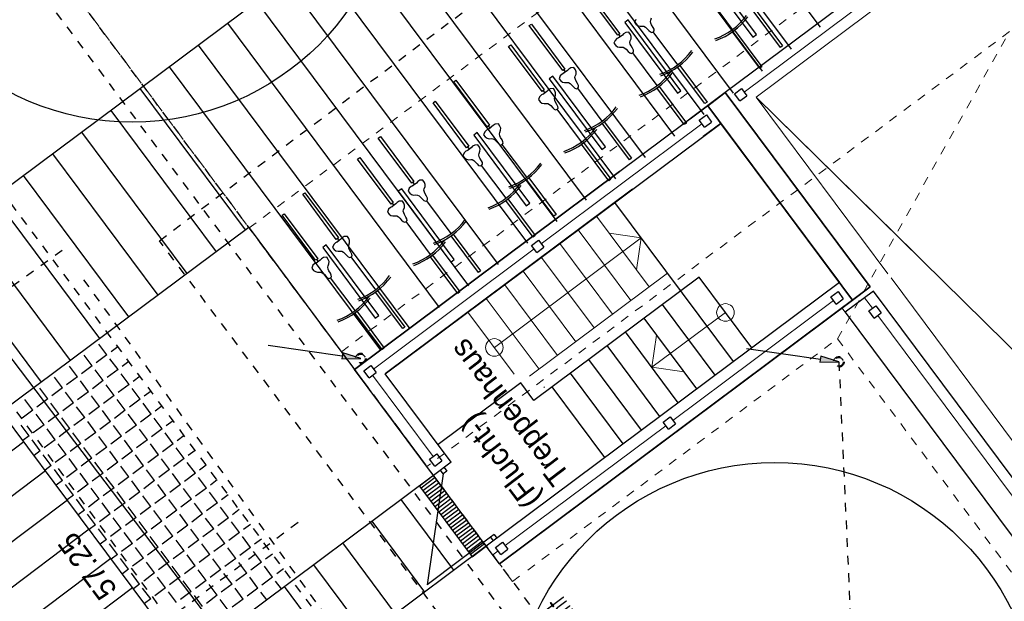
# Model space of a CAD drawing. Header units: metres. Extents: x 2 to 485, y 6 to 594.
# Tile 127 of 176: x 306 to 317, y 304 to 311. Entities that reach past the tile are written whole.
import ezdxf
from ezdxf.enums import TextEntityAlignment as Align

# ---------------------------------------------------------------- set-up
doc = ezdxf.new("R2010")
doc.units = ezdxf.units.M
doc.header["$LTSCALE"] = 0.0125
for name, pattern in [('237-14_Züricher Str._GL_3_RW_2014-11-28_bea$0$STRICHLINIE2', [9.525, 6.35, -3.175]), ('237-14_Züricher Str._GL_3_RW_2014-11-28_bea$0$STRICHPUNKT2', [12.7, 6.35, -3.175, 0, -3.175]), ('250', [0]), ('260241_A_bea$0$GESTRICHELT', [0.4, 0.2, -0.2]), ('260241_A_bea$0$PUNKTIERT', [0.2, 0, -0.2]), ('GESTRICHELT', [0.4, 0.2, -0.2]), ('GEWOFAG_Hof 2_141023_Grundriss_bea$0$AUSGEZOGEN', [0]), ('GEWOFAG_Hof 2_141023_Grundriss_bea$0$VERDECKT2_S2', [0.15, 0.1, -0.05])]:
    doc.linetypes.add(name, pattern=pattern)
for name, color, linetype in [('237-14_Züricher Str._GL_3_RW_2014-11-28_bea$0$__Steiger', 251, 'Continuous'), ('237-14_Züricher Str._GL_3_RW_2014-11-28_bea$0$_GRU_Allgemein_Text', 151, 'Continuous'), ('237-14_Züricher Str._GL_3_RW_2014-11-28_bea$0$_GRU_Drainage', 54, '237-14_Züricher Str._GL_3_RW_2014-11-28_bea$0$STRICHPUNKT2'), ('237-14_Züricher Str._GL_3_RW_2014-11-28_bea$0$_GRU_Regenwasser', 150, '237-14_Züricher Str._GL_3_RW_2014-11-28_bea$0$STRICHLINIE2'), ('260241_A_bea$0$B07_FLSTGR', 9, 'Continuous'), ('260241_A_bea$0$B10_GEBAEUDE', 1, 'Continuous'), ('260241_A_bea$0$B25_EINFASS_GEPKT', 7, '260241_A_bea$0$PUNKTIERT'), ('f_baum', 3, 'Continuous'), ('f_entwässerung', 170, 'Continuous'), ('f_fahrrad', 201, 'Continuous'), ('f_fahrradbügel', 152, 'Continuous'), ('f_feuerwehr', 10, 'Continuous'), ('f_schraff', 251, 'Continuous'), ('f_text_100', 7, 'Continuous'), ('f_weg', 2, 'Continuous')]:
    doc.layers.add(name, color=color, linetype=linetype)
doc.layers.add('GEWOFAG_Hof 2_141023_Grundriss_bea$0$STANDARD', color=7, linetype='GEWOFAG_Hof 2_141023_Grundriss_bea$0$AUSGEZOGEN', lineweight=13)
doc.styles.add('237-14_Züricher Str._GL_3_RW_2014-11-28_bea$0$STANDARD', font='isocp.shx')

# ---------------------------------------------------------------- blocks, each defined once
blk = doc.blocks.new('237-14_Züricher Str._GL_3_RW_2014-11-28_bea$0$2ENDPNO1')
for p, q in [((15, 15), (11.5, 12.5)), ((12.5, 11.5), (15, 15)), ((11.5, 12.5), (12.5, 11.5))]:
    blk.add_line(p, q)
at = {"color": 0}
blk.add_line((0, 0), (12, 12), dxfattribs=at)
blk.add_solid([(11.5, 12.5), (12.5, 11.5), (15, 15)], dxfattribs=at)
at = {"style": '237-14_Züricher Str._GL_3_RW_2014-11-28_bea$0$STANDARD', "width": 0.496216, "flags": 9}
blk.add_attdef('BEZEICHNUNG', text='', height=0.1, rotation=45, dxfattribs=at).set_placement((11.5, 11), (12.21, 11.71), align=Align.FIT)
blk = doc.blocks.new('237-14_Züricher Str._GL_3_RW_2014-11-28_bea$0$AW Steiger')
for radius in [0.6, 0.5]:
    blk.add_circle((0, 0), radius)

msp = doc.modelspace()

# ---------------------------------------------------------------- linework, layer by layer
at = {"layer": '237-14_Züricher Str._GL_3_RW_2014-11-28_bea$0$_GRU_Drainage'}
msp.add_line((303.177, 314.958), (311.47, 303.845), dxfattribs=at)
at = {"layer": '237-14_Züricher Str._GL_3_RW_2014-11-28_bea$0$_GRU_Regenwasser', "ltscale": 0.05}
for p, q in [((315.048, 306.992), (315.429, 298.544)), ((307.227, 303.917), (308.956, 305.207))]:
    msp.add_line(p, q, dxfattribs=at)
at = {"layer": '260241_A_bea$0$B07_FLSTGR', "color": 30, "linetype": 'Continuous'}
msp.add_line((322.482, 284.91), (252.442, 377), dxfattribs=at)
at = {"layer": '260241_A_bea$0$B10_GEBAEUDE', "color": 7, "linetype": '260241_A_bea$0$GESTRICHELT'}
for p, q in [((307.337, 308.366), (325.875, 322.311)), ((317.941, 294.226), (307.337, 308.366))]:
    msp.add_line(p, q, dxfattribs=at)
at = {"layer": '260241_A_bea$0$B25_EINFASS_GEPKT', "color": 7, "linetype": '260241_A_bea$0$PUNKTIERT', "ltscale": 0.5}
for p, q in [((307.672, 303.766), (301.976, 311.524)), ((305.017, 307.382), (306.275, 308.288)), ((309.228, 304.109), (306.461, 307.951))]:
    msp.add_line(p, q, dxfattribs=at)
at = {"layer": 'f_baum', "ltscale": 0.5}
for centre in [(307.027, 312.71), (314.32, 302.85)]:
    msp.add_circle(centre, 3, dxfattribs=at)
at = {"layer": 'f_entwässerung', "color": 170}
for p, q in [((310.447, 305.704), (310.287, 305.584)), ((311.045, 304.902), (310.447, 305.704)), ((310.287, 305.584), (310.885, 304.782)), ((310.885, 304.782), (311.045, 304.902))]:
    msp.add_line(p, q, dxfattribs=at)
at = {"layer": 'f_entwässerung', "color": 170, "linetype": 'Continuous'}
for p, q in [((310.466, 305.679), (310.306, 305.559)), ((310.488, 305.649), (310.328, 305.529)), ((310.511, 305.619), (310.351, 305.499)), ((310.533, 305.589), (310.373, 305.469)), ((310.556, 305.559), (310.395, 305.439)), ((310.578, 305.529), (310.418, 305.409)), ((310.6, 305.499), (310.44, 305.379)), ((310.623, 305.469), (310.463, 305.349)), ((310.645, 305.439), (310.485, 305.319)), ((310.668, 305.409), (310.508, 305.289)), ((310.69, 305.379), (310.53, 305.259)), ((310.712, 305.348), (310.552, 305.229)), ((310.735, 305.318), (310.575, 305.199)), ((310.757, 305.288), (310.597, 305.168)), ((310.78, 305.258), (310.62, 305.138)), ((310.802, 305.228), (310.642, 305.108)), ((310.825, 305.198), (310.665, 305.078)), ((310.847, 305.168), (310.687, 305.048)), ((310.869, 305.138), (310.709, 305.018)), ((310.892, 305.108), (310.732, 304.988)), ((310.914, 305.078), (310.754, 304.958)), ((310.937, 305.048), (310.777, 304.928)), ((310.959, 305.018), (310.799, 304.898)), ((310.982, 304.988), (310.822, 304.868)), ((311.004, 304.958), (310.844, 304.838)), ((311.026, 304.928), (310.866, 304.808))]:
    msp.add_line(p, q, dxfattribs=at)
at = {"layer": 'f_fahrrad'}
for p, q in [((313.842, 310.762), (313.565, 311.134)), ((312.743, 310.875), (312.73, 310.841)), ((312.91, 310.853), (312.914, 310.868)), ((312.914, 310.868), (312.923, 310.893)), ((312.73, 310.841), (312.749, 310.818)), ((312.749, 310.818), (312.769, 310.803)), ((312.769, 310.803), (312.793, 310.797)), ((312.793, 310.797), (312.82, 310.799)), ((312.82, 310.799), (312.835, 310.797)), ((312.835, 310.797), (312.855, 310.787)), ((312.855, 310.787), (312.87, 310.773)), ((312.87, 310.773), (312.891, 310.75)), ((312.891, 310.75), (312.909, 310.733)), ((312.915, 310.831), (312.91, 310.853)), ((312.923, 310.813), (312.915, 310.831)), ((312.939, 310.785), (312.923, 310.813)), ((312.95, 310.764), (312.939, 310.785)), ((312.942, 310.732), (312.952, 310.746)), ((312.952, 310.746), (312.95, 310.764)), ((312.508, 310.637), (312.496, 310.604)), ((312.53, 310.657), (312.508, 310.637)), ((312.548, 310.665), (312.53, 310.657)), ((312.591, 310.697), (312.544, 310.662)), ((312.57, 310.681), (312.548, 310.665)), ((312.57, 310.681), (312.552, 310.705)), ((312.591, 310.697), (312.57, 310.681)), ((312.57, 310.681), (312.57, 310.681)), ((312.57, 310.681), (312.57, 310.681)), ((312.57, 310.681), (312.57, 310.681)), ((312.57, 310.681), (312.57, 310.681)), ((312.605, 310.712), (312.591, 310.697)), ((312.629, 310.727), (312.605, 310.712)), ((312.665, 310.729), (312.629, 310.727)), ((312.682, 310.704), (312.665, 310.729)), ((312.679, 310.631), (312.689, 310.656)), ((312.69, 310.68), (312.682, 310.704)), ((312.689, 310.656), (312.69, 310.68)), ((312.909, 310.733), (312.925, 310.726)), ((312.925, 310.726), (312.942, 310.732)), ((313.219, 310.361), (312.942, 310.733)), ((312.496, 310.604), (312.515, 310.58)), ((312.515, 310.58), (312.535, 310.566)), ((312.535, 310.566), (312.559, 310.559)), ((312.559, 310.559), (312.585, 310.561)), ((312.585, 310.561), (312.601, 310.56)), ((312.601, 310.56), (312.62, 310.55)), ((312.62, 310.55), (312.635, 310.536)), ((312.635, 310.536), (312.657, 310.512)), ((312.676, 310.615), (312.679, 310.631)), ((312.68, 310.594), (312.676, 310.615)), ((312.689, 310.576), (312.68, 310.594)), ((312.705, 310.548), (312.689, 310.576)), ((312.716, 310.527), (312.705, 310.548)), ((312.718, 310.509), (312.716, 310.527)), ((312.657, 310.512), (312.674, 310.496)), ((312.674, 310.496), (312.691, 310.489)), ((312.691, 310.489), (312.707, 310.495)), ((312.707, 310.495), (312.718, 310.509)), ((312.985, 310.124), (312.708, 310.496)), ((311.969, 310.296), (311.921, 310.261)), ((311.947, 310.28), (311.929, 310.304)), ((311.969, 310.296), (311.947, 310.28)), ((311.982, 310.311), (311.969, 310.296)), ((312.007, 310.326), (311.982, 310.311)), ((312.042, 310.328), (312.007, 310.326)), ((312.059, 310.303), (312.042, 310.328)), ((312.068, 310.279), (312.059, 310.303)), ((311.886, 310.237), (311.873, 310.203)), ((311.873, 310.203), (311.893, 310.179)), ((311.907, 310.256), (311.886, 310.237)), ((311.926, 310.264), (311.907, 310.256)), ((311.947, 310.28), (311.926, 310.264)), ((311.947, 310.28), (311.947, 310.28)), ((311.947, 310.28), (311.947, 310.28)), ((311.947, 310.28), (311.947, 310.28)), ((311.947, 310.28), (311.947, 310.28)), ((312.053, 310.215), (312.057, 310.23)), ((312.058, 310.193), (312.053, 310.215)), ((312.057, 310.23), (312.067, 310.255)), ((312.066, 310.175), (312.058, 310.193)), ((312.067, 310.255), (312.068, 310.279)), ((311.748, 310.074), (311.734, 310.059)), ((311.772, 310.089), (311.748, 310.074)), ((311.808, 310.091), (311.772, 310.089)), ((311.825, 310.066), (311.808, 310.091)), ((311.893, 310.179), (311.913, 310.165)), ((311.913, 310.165), (311.936, 310.159)), ((311.936, 310.159), (311.963, 310.161)), ((311.963, 310.161), (311.979, 310.159)), ((311.979, 310.159), (311.998, 310.149)), ((311.998, 310.149), (312.013, 310.135)), ((312.013, 310.135), (312.035, 310.112)), ((312.035, 310.112), (312.052, 310.095)), ((312.052, 310.095), (312.069, 310.088)), ((312.083, 310.147), (312.066, 310.175)), ((312.069, 310.088), (312.085, 310.094)), ((312.094, 310.126), (312.083, 310.147)), ((312.085, 310.094), (312.095, 310.108)), ((312.363, 309.723), (312.086, 310.095)), ((312.095, 310.108), (312.094, 310.126)), ((311.652, 309.999), (311.639, 309.966)), ((311.639, 309.966), (311.658, 309.942)), ((311.673, 310.019), (311.652, 309.999)), ((311.692, 310.027), (311.673, 310.019)), ((311.734, 310.059), (311.687, 310.024)), ((311.713, 310.043), (311.692, 310.027)), ((311.713, 310.043), (311.695, 310.067)), ((311.734, 310.059), (311.713, 310.043)), ((311.713, 310.043), (311.713, 310.043)), ((311.713, 310.043), (311.713, 310.043)), ((311.713, 310.043), (311.713, 310.043)), ((311.713, 310.043), (311.713, 310.043)), ((311.819, 309.977), (311.823, 309.993)), ((311.824, 309.956), (311.819, 309.977)), ((311.823, 309.993), (311.832, 310.018)), ((311.833, 310.042), (311.825, 310.066)), ((311.832, 310.018), (311.833, 310.042)), ((311.658, 309.942), (311.678, 309.927)), ((311.678, 309.927), (311.702, 309.921)), ((311.702, 309.921), (311.729, 309.923)), ((311.729, 309.923), (311.744, 309.922)), ((311.744, 309.922), (311.764, 309.912)), ((311.764, 309.912), (311.779, 309.898)), ((311.779, 309.898), (311.8, 309.874)), ((311.8, 309.874), (311.818, 309.858)), ((311.818, 309.858), (311.834, 309.851)), ((311.832, 309.937), (311.824, 309.956)), ((311.848, 309.91), (311.832, 309.937)), ((311.834, 309.851), (311.851, 309.857)), ((311.859, 309.889), (311.848, 309.91)), ((311.851, 309.857), (311.861, 309.87)), ((312.128, 309.486), (311.851, 309.858)), ((311.861, 309.87), (311.859, 309.889)), ((311.069, 309.627), (311.05, 309.618)), ((311.111, 309.659), (311.064, 309.623)), ((311.09, 309.643), (311.069, 309.627)), ((311.09, 309.643), (311.072, 309.667)), ((311.111, 309.659), (311.09, 309.643)), ((311.09, 309.643), (311.09, 309.643)), ((311.09, 309.643), (311.09, 309.643)), ((311.09, 309.643), (311.09, 309.643)), ((311.09, 309.643), (311.09, 309.643)), ((311.125, 309.674), (311.111, 309.659)), ((311.149, 309.689), (311.125, 309.674)), ((311.185, 309.691), (311.149, 309.689)), ((311.202, 309.665), (311.185, 309.691)), ((311.21, 309.642), (311.202, 309.665)), ((311.209, 309.618), (311.21, 309.642)), ((311.029, 309.599), (311.016, 309.566)), ((311.016, 309.566), (311.035, 309.542)), ((311.05, 309.618), (311.029, 309.599)), ((311.035, 309.542), (311.055, 309.527)), ((311.055, 309.527), (311.079, 309.521)), ((311.079, 309.521), (311.106, 309.523)), ((311.106, 309.523), (311.121, 309.522)), ((311.121, 309.522), (311.141, 309.512)), ((311.196, 309.577), (311.2, 309.593)), ((311.201, 309.556), (311.196, 309.577)), ((311.2, 309.593), (311.209, 309.618)), ((311.209, 309.537), (311.201, 309.556)), ((311.225, 309.51), (311.209, 309.537)), ((310.877, 309.421), (310.83, 309.386)), ((310.856, 309.405), (310.834, 309.39)), ((310.856, 309.405), (310.838, 309.43)), ((310.877, 309.421), (310.856, 309.405)), ((310.856, 309.405), (310.856, 309.405)), ((310.856, 309.405), (310.856, 309.405)), ((310.856, 309.405), (310.856, 309.405)), ((310.856, 309.405), (310.856, 309.405)), ((310.891, 309.436), (310.877, 309.421)), ((310.915, 309.451), (310.891, 309.436)), ((310.951, 309.454), (310.915, 309.451)), ((310.968, 309.428), (310.951, 309.454)), ((310.976, 309.405), (310.968, 309.428)), ((310.975, 309.38), (310.976, 309.405)), ((311.141, 309.512), (311.156, 309.498)), ((311.156, 309.498), (311.177, 309.474)), ((311.177, 309.474), (311.195, 309.458)), ((311.195, 309.458), (311.211, 309.451)), ((311.211, 309.451), (311.228, 309.457)), ((311.236, 309.488), (311.225, 309.51)), ((311.228, 309.457), (311.238, 309.47)), ((311.505, 309.086), (311.228, 309.457)), ((311.238, 309.47), (311.236, 309.488)), ((310.794, 309.362), (310.782, 309.329)), ((310.782, 309.329), (310.801, 309.305)), ((310.816, 309.381), (310.794, 309.362)), ((310.801, 309.305), (310.821, 309.29)), ((310.834, 309.39), (310.816, 309.381)), ((310.962, 309.34), (310.965, 309.355)), ((310.966, 309.318), (310.962, 309.34)), ((310.965, 309.355), (310.975, 309.38)), ((310.975, 309.3), (310.966, 309.318)), ((310.991, 309.273), (310.975, 309.3)), ((310.821, 309.29), (310.845, 309.284)), ((310.845, 309.284), (310.871, 309.286)), ((310.871, 309.286), (310.887, 309.285)), ((310.887, 309.285), (310.906, 309.274)), ((310.906, 309.274), (310.921, 309.261)), ((310.921, 309.261), (310.943, 309.237)), ((310.943, 309.237), (310.96, 309.22)), ((310.96, 309.22), (310.977, 309.213)), ((310.977, 309.213), (310.993, 309.219)), ((311.002, 309.251), (310.991, 309.273)), ((310.993, 309.219), (311.004, 309.233)), ((311.271, 308.849), (310.994, 309.22)), ((311.004, 309.233), (311.002, 309.251)), ((310.172, 308.961), (310.159, 308.928)), ((310.193, 308.98), (310.172, 308.961)), ((310.212, 308.989), (310.193, 308.98)), ((310.255, 309.02), (310.207, 308.985)), ((310.233, 309.005), (310.212, 308.989)), ((310.233, 309.005), (310.215, 309.029)), ((310.255, 309.02), (310.233, 309.005)), ((310.233, 309.005), (310.233, 309.005)), ((310.233, 309.005), (310.233, 309.005)), ((310.233, 309.005), (310.233, 309.005)), ((310.233, 309.005), (310.233, 309.005)), ((310.268, 309.036), (310.255, 309.02)), ((310.293, 309.051), (310.268, 309.036)), ((310.328, 309.053), (310.293, 309.051)), ((310.345, 309.027), (310.328, 309.053)), ((310.343, 308.955), (310.353, 308.98)), ((310.354, 309.004), (310.345, 309.027)), ((310.353, 308.98), (310.354, 309.004)), ((310.159, 308.928), (310.179, 308.904)), ((310.179, 308.904), (310.199, 308.889)), ((310.199, 308.889), (310.222, 308.883)), ((310.222, 308.883), (310.249, 308.885)), ((310.249, 308.885), (310.265, 308.884)), ((310.265, 308.884), (310.284, 308.873)), ((310.284, 308.873), (310.299, 308.86)), ((310.299, 308.86), (310.321, 308.836)), ((310.339, 308.939), (310.343, 308.955)), ((310.344, 308.918), (310.339, 308.939)), ((310.352, 308.899), (310.344, 308.918)), ((310.369, 308.872), (310.352, 308.899)), ((310.38, 308.85), (310.369, 308.872)), ((310.381, 308.832), (310.38, 308.85)), ((309.959, 308.743), (309.938, 308.724)), ((309.978, 308.751), (309.959, 308.743)), ((310.02, 308.783), (309.973, 308.748)), ((309.999, 308.767), (309.978, 308.751)), ((309.999, 308.767), (309.981, 308.792)), ((310.02, 308.783), (309.999, 308.767)), ((309.999, 308.767), (309.999, 308.767)), ((309.999, 308.767), (309.999, 308.767)), ((309.999, 308.767), (309.999, 308.767)), ((309.999, 308.767), (309.999, 308.767)), ((310.034, 308.798), (310.02, 308.783)), ((310.058, 308.813), (310.034, 308.798)), ((310.094, 308.815), (310.058, 308.813)), ((310.111, 308.79), (310.094, 308.815)), ((310.109, 308.717), (310.118, 308.742)), ((310.119, 308.767), (310.111, 308.79)), ((310.118, 308.742), (310.119, 308.767)), ((310.321, 308.836), (310.338, 308.82)), ((310.338, 308.82), (310.355, 308.813)), ((310.355, 308.813), (310.371, 308.819)), ((310.371, 308.819), (310.381, 308.832)), ((310.649, 308.448), (310.372, 308.819)), ((309.938, 308.724), (309.925, 308.691)), ((309.925, 308.691), (309.944, 308.667)), ((309.944, 308.667), (309.964, 308.652)), ((309.964, 308.652), (309.988, 308.646)), ((309.988, 308.646), (310.015, 308.648)), ((310.015, 308.648), (310.03, 308.647)), ((310.03, 308.647), (310.05, 308.636)), ((310.05, 308.636), (310.065, 308.622)), ((310.065, 308.622), (310.086, 308.599)), ((310.105, 308.702), (310.109, 308.717)), ((310.11, 308.68), (310.105, 308.702)), ((310.118, 308.662), (310.11, 308.68)), ((310.134, 308.634), (310.118, 308.662)), ((310.145, 308.613), (310.134, 308.634)), ((310.086, 308.599), (310.104, 308.582)), ((310.104, 308.582), (310.12, 308.575)), ((310.12, 308.575), (310.137, 308.581)), ((310.137, 308.581), (310.147, 308.595)), ((310.414, 308.211), (310.137, 308.582)), ((310.147, 308.595), (310.145, 308.613)), ((309.411, 308.398), (309.397, 308.383)), ((309.435, 308.413), (309.411, 308.398)), ((309.471, 308.415), (309.435, 308.413)), ((309.488, 308.39), (309.471, 308.415)), ((309.315, 308.324), (309.302, 308.29)), ((309.302, 308.29), (309.322, 308.267)), ((309.336, 308.343), (309.315, 308.324)), ((309.355, 308.351), (309.336, 308.343)), ((309.397, 308.383), (309.35, 308.348)), ((309.376, 308.367), (309.355, 308.351)), ((309.376, 308.367), (309.358, 308.391)), ((309.397, 308.383), (309.376, 308.367)), ((309.376, 308.367), (309.376, 308.367)), ((309.376, 308.367), (309.376, 308.367)), ((309.376, 308.367), (309.376, 308.367)), ((309.376, 308.367), (309.376, 308.367)), ((309.482, 308.302), (309.486, 308.317)), ((309.487, 308.28), (309.482, 308.302)), ((309.486, 308.317), (309.495, 308.342)), ((309.496, 308.367), (309.488, 308.39)), ((309.495, 308.342), (309.496, 308.367)), ((309.201, 308.176), (309.177, 308.161)), ((309.237, 308.178), (309.201, 308.176)), ((309.254, 308.153), (309.237, 308.178)), ((309.322, 308.267), (309.341, 308.252)), ((309.341, 308.252), (309.365, 308.246)), ((309.365, 308.246), (309.392, 308.248)), ((309.392, 308.248), (309.407, 308.247)), ((309.407, 308.247), (309.427, 308.236)), ((309.427, 308.236), (309.442, 308.222)), ((309.442, 308.222), (309.463, 308.199)), ((309.463, 308.199), (309.481, 308.182)), ((309.481, 308.182), (309.497, 308.175)), ((309.495, 308.262), (309.487, 308.28)), ((309.511, 308.234), (309.495, 308.262)), ((309.497, 308.175), (309.514, 308.181)), ((309.522, 308.213), (309.511, 308.234)), ((309.514, 308.181), (309.524, 308.195)), ((309.792, 307.81), (309.514, 308.182)), ((309.524, 308.195), (309.522, 308.213)), ((309.08, 308.087), (309.068, 308.053)), ((309.102, 308.106), (309.08, 308.087)), ((309.12, 308.114), (309.102, 308.106)), ((309.163, 308.146), (309.116, 308.111)), ((309.142, 308.13), (309.12, 308.114)), ((309.142, 308.13), (309.124, 308.154)), ((309.163, 308.146), (309.142, 308.13)), ((309.142, 308.13), (309.142, 308.13)), ((309.142, 308.13), (309.142, 308.13)), ((309.142, 308.13), (309.142, 308.13)), ((309.142, 308.13), (309.142, 308.13)), ((309.177, 308.161), (309.163, 308.146)), ((309.248, 308.065), (309.251, 308.08)), ((309.252, 308.043), (309.248, 308.065)), ((309.251, 308.08), (309.261, 308.105)), ((309.262, 308.129), (309.254, 308.153)), ((309.261, 308.105), (309.262, 308.129)), ((309.068, 308.053), (309.087, 308.029)), ((309.087, 308.029), (309.107, 308.015)), ((309.107, 308.015), (309.131, 308.009)), ((309.131, 308.009), (309.157, 308.01)), ((309.157, 308.01), (309.173, 308.009)), ((309.173, 308.009), (309.192, 307.999)), ((309.192, 307.999), (309.207, 307.985)), ((309.207, 307.985), (309.229, 307.961)), ((309.229, 307.961), (309.246, 307.945)), ((309.261, 308.025), (309.252, 308.043)), ((309.277, 307.997), (309.261, 308.025)), ((309.288, 307.976), (309.277, 307.997)), ((309.279, 307.944), (309.29, 307.958)), ((309.29, 307.958), (309.288, 307.976)), ((309.246, 307.945), (309.263, 307.938)), ((309.263, 307.938), (309.279, 307.944)), ((309.557, 307.573), (309.28, 307.945))]:
    msp.add_line(p, q, dxfattribs=at)
for points in [[(312.181, 311.223), (312.562, 310.713), (312.538, 310.695), (312.157, 311.205)], [(314.098, 310.991), (314.408, 310.576), (314.384, 310.558), (314.074, 310.973)], [(311.559, 310.823), (311.939, 310.312), (311.915, 310.294), (311.534, 310.805)], [(313.864, 310.754), (314.174, 310.338), (314.15, 310.321), (313.84, 310.736)], [(311.324, 310.585), (311.705, 310.075), (311.681, 310.057), (311.3, 310.567)], [(313.242, 310.353), (313.552, 309.938), (313.527, 309.92), (313.218, 310.335)], [(310.701, 310.185), (311.082, 309.675), (311.058, 309.657), (310.677, 310.167)], [(313.007, 310.116), (313.317, 309.7), (313.293, 309.682), (312.983, 310.098)], [(310.467, 309.948), (310.848, 309.437), (310.824, 309.419), (310.443, 309.93)], [(312.385, 309.715), (312.695, 309.3), (312.671, 309.282), (312.361, 309.697)], [(309.845, 309.547), (310.225, 309.037), (310.201, 309.019), (309.821, 309.529)], [(312.151, 309.478), (312.46, 309.062), (312.436, 309.044), (312.127, 309.46)], [(309.61, 309.31), (309.991, 308.799), (309.967, 308.781), (309.586, 309.292)], [(311.528, 309.078), (311.838, 308.662), (311.813, 308.644), (311.504, 309.06)], [(308.987, 308.91), (309.368, 308.399), (309.344, 308.381), (308.963, 308.892)], [(311.293, 308.84), (311.603, 308.425), (311.579, 308.407), (311.269, 308.822)], [(308.753, 308.672), (309.134, 308.162), (309.11, 308.144), (308.729, 308.654)], [(310.671, 308.439), (310.981, 308.024), (310.957, 308.006), (310.647, 308.422)], [(310.437, 308.202), (310.746, 307.787), (310.722, 307.769), (310.413, 308.184)], [(309.814, 307.802), (310.124, 307.387), (310.099, 307.369), (309.79, 307.784)], [(309.579, 307.565), (309.889, 307.149), (309.865, 307.132), (309.555, 307.547)]]:
    msp.add_lwpolyline(points, close=True, dxfattribs=at)
for centre, radius, start, end in [((313.386, 311.373), 0.763, 289.3978, 323.7088), ((313.386, 311.373), 0.783, 289.8541, 323.2623), ((312.763, 310.973), 0.763, 289.3978, 323.7088), ((312.763, 310.973), 0.783, 289.8541, 323.2623), ((312.529, 310.735), 0.763, 289.3978, 323.7088), ((312.529, 310.735), 0.783, 289.8541, 323.2623), ((311.907, 310.335), 0.763, 289.3978, 323.7088), ((311.907, 310.335), 0.783, 289.8541, 323.2623), ((311.672, 310.097), 0.763, 289.3978, 323.7088), ((311.672, 310.097), 0.783, 289.8541, 323.2623), ((311.049, 309.697), 0.763, 289.3978, 323.7088), ((311.049, 309.697), 0.783, 289.8541, 323.2623), ((310.815, 309.46), 0.763, 289.3978, 323.7088), ((310.815, 309.46), 0.783, 289.8541, 323.2623), ((310.193, 309.059), 0.763, 289.3978, 323.7088), ((310.193, 309.059), 0.783, 289.8541, 323.2623), ((309.958, 308.822), 0.763, 289.3978, 323.7088), ((309.958, 308.822), 0.783, 289.8541, 323.2623), ((309.335, 308.422), 0.763, 289.3978, 323.7088), ((309.335, 308.422), 0.783, 289.8541, 323.2623), ((309.101, 308.184), 0.763, 289.3978, 323.7088), ((309.101, 308.184), 0.783, 289.8541, 323.2623)]:
    msp.add_arc(centre, radius, start, end, dxfattribs=at)
at = {"layer": 'f_fahrradbügel', "linetype": '250'}
for p, q in [((313.475, 311.477), (314.072, 310.675)), ((314.112, 310.705), (313.515, 311.507)), ((312.658, 310.869), (312.618, 310.839)), ((313.255, 310.067), (312.658, 310.869)), ((312.618, 310.839), (313.215, 310.037)), ((314.072, 310.675), (314.112, 310.705)), ((311.801, 310.231), (311.761, 310.201)), ((311.761, 310.201), (312.358, 309.399)), ((312.398, 309.429), (311.801, 310.231)), ((313.215, 310.037), (313.255, 310.067)), ((310.944, 309.594), (310.904, 309.564)), ((310.904, 309.564), (311.501, 308.761)), ((311.541, 308.791), (310.944, 309.594)), ((312.358, 309.399), (312.398, 309.429)), ((310.087, 308.955), (310.047, 308.926)), ((310.684, 308.153), (310.087, 308.955)), ((310.047, 308.926), (310.644, 308.123)), ((311.501, 308.761), (311.541, 308.791)), ((309.23, 308.318), (309.19, 308.288)), ((309.19, 308.288), (309.787, 307.486)), ((309.827, 307.516), (309.23, 308.318)), ((310.644, 308.123), (310.684, 308.153)), ((309.787, 307.486), (309.827, 307.516))]:
    msp.add_line(p, q, dxfattribs=at)
at = {"layer": 'f_feuerwehr', "linetype": 'GESTRICHELT'}
for p, q in [((310.307, 305.897), (276.429, 351.301)), ((309.421, 303.739), (274.109, 351.067)), ((318.479, 294.944), (311.024, 304.935))]:
    msp.add_line(p, q, dxfattribs=at)
at = {"layer": 'f_schraff', "linetype": 'Continuous'}
for p, q in [((314.839, 310.789), (312.415, 314.037)), ((314.51, 310.539), (312.084, 313.79)), ((314.182, 310.289), (311.753, 313.544)), ((313.853, 310.04), (311.422, 313.297)), ((313.519, 309.796), (311.091, 313.051)), ((313.186, 309.553), (310.76, 312.804)), ((312.852, 309.31), (310.429, 312.557)), ((312.518, 309.068), (310.098, 312.311)), ((312.185, 308.825), (309.768, 312.064)), ((311.851, 308.582), (309.437, 311.817)), ((311.517, 308.339), (309.106, 311.571)), ((311.184, 308.096), (308.775, 311.324)), ((310.85, 307.853), (308.444, 311.078)), ((310.516, 307.61), (308.113, 310.831)), ((310.183, 307.367), (307.782, 310.584)), ((309.849, 307.124), (307.451, 310.338)), ((308.316, 308.488), (307.12, 310.091)), ((307.985, 308.241), (306.789, 309.844)), ((307.654, 307.995), (306.458, 309.598)), ((307.323, 307.748), (306.127, 309.351)), ((306.992, 307.501), (305.796, 309.104)), ((306.661, 307.255), (305.465, 308.858)), ((306.33, 307.008), (305.134, 308.611)), ((305.999, 306.762), (304.803, 308.365)), ((306.742, 307.072), (306.651, 307.194)), ((306.574, 306.946), (306.483, 307.069)), ((306.742, 307.072), (306.62, 306.981)), ((306.866, 307.164), (306.788, 307.106)), ((306.574, 306.946), (306.452, 306.855)), ((306.868, 306.904), (306.776, 307.026)), ((306.991, 306.996), (306.913, 306.938)), ((306.406, 306.821), (306.315, 306.943)), ((306.7, 306.779), (306.608, 306.901)), ((306.868, 306.904), (306.745, 306.813)), ((306.993, 306.736), (306.902, 306.858)), ((306.238, 306.696), (306.147, 306.818)), ((306.406, 306.821), (306.284, 306.73)), ((306.532, 306.653), (306.44, 306.775)), ((306.7, 306.779), (306.577, 306.687)), ((306.825, 306.611), (306.734, 306.733)), ((306.993, 306.736), (306.871, 306.645)), ((307.117, 306.828), (307.039, 306.77)), ((306.07, 306.571), (305.979, 306.693)), ((306.238, 306.696), (306.116, 306.605)), ((306.364, 306.528), (306.273, 306.65)), ((306.532, 306.653), (306.409, 306.562)), ((306.825, 306.611), (306.703, 306.519)), ((307.118, 306.568), (307.027, 306.69)), ((307.242, 306.66), (307.164, 306.602)), ((305.902, 306.445), (305.811, 306.567)), ((306.07, 306.571), (305.948, 306.479)), ((306.196, 306.403), (306.105, 306.525)), ((306.364, 306.528), (306.242, 306.437)), ((306.657, 306.485), (306.566, 306.607)), ((306.95, 306.443), (306.859, 306.565)), ((307.118, 306.568), (306.996, 306.477)), ((307.243, 306.4), (307.152, 306.522)), ((305.902, 306.445), (305.78, 306.354)), ((306.028, 306.277), (305.937, 306.399)), ((306.196, 306.403), (306.074, 306.311)), ((306.489, 306.36), (306.398, 306.482)), ((306.657, 306.485), (306.535, 306.394)), ((306.782, 306.317), (306.691, 306.439)), ((306.95, 306.443), (306.828, 306.351)), ((307.076, 306.275), (306.984, 306.397)), ((307.243, 306.4), (307.121, 306.309)), ((307.367, 306.492), (307.289, 306.434)), ((305.86, 306.152), (305.769, 306.274)), ((306.028, 306.277), (305.906, 306.186)), ((306.321, 306.235), (306.23, 306.357)), ((306.489, 306.36), (306.367, 306.269)), ((306.614, 306.192), (306.523, 306.314)), ((306.782, 306.317), (306.66, 306.226)), ((307.076, 306.275), (306.953, 306.184)), ((307.369, 306.232), (307.278, 306.354)), ((307.493, 306.324), (307.415, 306.266)), ((306.153, 306.109), (306.062, 306.231)), ((306.321, 306.235), (306.199, 306.143)), ((306.446, 306.067), (306.355, 306.189)), ((306.614, 306.192), (306.492, 306.101)), ((306.908, 306.149), (306.816, 306.271)), ((307.201, 306.107), (307.11, 306.229)), ((307.369, 306.232), (307.247, 306.141)), ((307.494, 306.064), (307.403, 306.186)), ((305.799, 306.085), (304.2, 304.884)), ((305.86, 306.152), (305.789, 306.099)), ((305.985, 305.984), (305.894, 306.106)), ((306.153, 306.109), (306.031, 306.018)), ((306.278, 305.941), (306.187, 306.063)), ((306.446, 306.067), (306.324, 305.976)), ((306.74, 306.024), (306.648, 306.146)), ((306.908, 306.149), (306.785, 306.058)), ((307.033, 305.981), (306.942, 306.104)), ((307.201, 306.107), (307.079, 306.016)), ((307.326, 305.939), (307.235, 306.061)), ((307.494, 306.064), (307.372, 305.973)), ((307.618, 306.156), (307.54, 306.098)), ((305.985, 305.984), (305.914, 305.931)), ((306.11, 305.816), (306.019, 305.938)), ((306.278, 305.941), (306.156, 305.85)), ((306.572, 305.899), (306.481, 306.021)), ((306.74, 306.024), (306.617, 305.933)), ((306.865, 305.856), (306.774, 305.978)), ((307.033, 305.981), (306.911, 305.89)), ((307.326, 305.939), (307.204, 305.848)), ((307.619, 305.896), (307.528, 306.018)), ((307.743, 305.988), (307.665, 305.93)), ((306.404, 305.773), (306.313, 305.896)), ((306.572, 305.899), (306.45, 305.808)), ((306.697, 305.731), (306.606, 305.853)), ((306.865, 305.856), (306.743, 305.765)), ((307.158, 305.813), (307.067, 305.936)), ((307.451, 305.771), (307.36, 305.893)), ((307.619, 305.896), (307.497, 305.805)), ((307.745, 305.728), (307.654, 305.85)), ((306.046, 305.755), (304.447, 304.554)), ((306.11, 305.816), (306.04, 305.763)), ((306.236, 305.648), (306.145, 305.77)), ((306.404, 305.773), (306.282, 305.682)), ((306.529, 305.605), (306.438, 305.728)), ((306.697, 305.731), (306.575, 305.64)), ((306.99, 305.688), (306.899, 305.81)), ((307.158, 305.813), (307.036, 305.722)), ((307.283, 305.645), (307.192, 305.768)), ((307.451, 305.771), (307.329, 305.68)), ((307.577, 305.603), (307.486, 305.725)), ((307.745, 305.728), (307.623, 305.637)), ((307.868, 305.82), (307.791, 305.762)), ((306.236, 305.648), (306.165, 305.595)), ((306.529, 305.605), (306.407, 305.514)), ((306.822, 305.563), (306.731, 305.685)), ((306.99, 305.688), (306.868, 305.597)), ((307.116, 305.52), (307.024, 305.642)), ((307.283, 305.645), (307.161, 305.554)), ((307.87, 305.56), (307.779, 305.682)), ((307.994, 305.653), (307.916, 305.594)), ((306.361, 305.48), (306.27, 305.602)), ((306.654, 305.437), (306.563, 305.56)), ((306.822, 305.563), (306.7, 305.472)), ((306.948, 305.395), (306.856, 305.517)), ((307.116, 305.52), (306.993, 305.429)), ((307.409, 305.478), (307.318, 305.6)), ((307.577, 305.603), (307.455, 305.512)), ((307.702, 305.435), (307.611, 305.557)), ((307.87, 305.56), (307.748, 305.469)), ((307.995, 305.392), (307.904, 305.514)), ((306.293, 305.424), (302.154, 302.315)), ((306.361, 305.48), (306.29, 305.427)), ((306.486, 305.312), (306.395, 305.434)), ((306.654, 305.437), (306.532, 305.346)), ((306.78, 305.27), (306.689, 305.392)), ((306.948, 305.395), (306.825, 305.304)), ((307.241, 305.352), (307.15, 305.474)), ((307.409, 305.478), (307.287, 305.386)), ((307.534, 305.31), (307.443, 305.432)), ((307.702, 305.435), (307.58, 305.344)), ((307.827, 305.267), (307.736, 305.389)), ((307.995, 305.392), (307.873, 305.301)), ((308.119, 305.485), (308.041, 305.426)), ((310.68, 304.629), (310.082, 305.431)), ((306.486, 305.312), (306.415, 305.259)), ((306.78, 305.27), (306.657, 305.178)), ((307.073, 305.227), (306.982, 305.349)), ((307.241, 305.352), (307.119, 305.261)), ((307.366, 305.184), (307.275, 305.306)), ((307.534, 305.31), (307.412, 305.218)), ((308.121, 305.224), (308.03, 305.346)), ((308.244, 305.317), (308.166, 305.258)), ((306.612, 305.144), (306.521, 305.266)), ((306.905, 305.102), (306.814, 305.224)), ((307.073, 305.227), (306.951, 305.136)), ((307.198, 305.059), (307.107, 305.181)), ((307.366, 305.184), (307.244, 305.093)), ((307.659, 305.142), (307.568, 305.264)), ((307.827, 305.267), (307.705, 305.176)), ((307.953, 305.099), (307.862, 305.221)), ((308.121, 305.224), (307.999, 305.133)), ((308.246, 305.056), (308.155, 305.178)), ((310.349, 304.382), (309.751, 305.184)), ((306.54, 305.093), (302.402, 301.985)), ((306.612, 305.144), (306.541, 305.091)), ((306.737, 304.976), (306.646, 305.098)), ((306.905, 305.102), (306.783, 305.01)), ((307.03, 304.934), (306.939, 305.056)), ((307.198, 305.059), (307.076, 304.968)), ((307.491, 305.016), (307.4, 305.138)), ((307.659, 305.142), (307.537, 305.05)), ((307.785, 304.974), (307.694, 305.096)), ((307.953, 305.099), (307.831, 305.008)), ((308.078, 304.931), (307.987, 305.053)), ((308.246, 305.056), (308.124, 304.965)), ((308.37, 305.149), (308.292, 305.091)), ((306.737, 304.976), (306.666, 304.923)), ((307.03, 304.934), (306.908, 304.843)), ((307.324, 304.891), (307.232, 305.013)), ((307.491, 305.016), (307.369, 304.925)), ((307.617, 304.848), (307.526, 304.971)), ((307.785, 304.974), (307.663, 304.883)), ((308.371, 304.888), (308.28, 305.011)), ((308.495, 304.981), (308.417, 304.923)), ((310.018, 304.136), (309.42, 304.938)), ((306.862, 304.808), (306.771, 304.93)), ((307.156, 304.766), (307.064, 304.888)), ((307.324, 304.891), (307.201, 304.8)), ((307.449, 304.723), (307.358, 304.845)), ((307.617, 304.848), (307.495, 304.757)), ((307.91, 304.806), (307.819, 304.928)), ((308.078, 304.931), (307.956, 304.84)), ((308.203, 304.763), (308.112, 304.885)), ((308.371, 304.888), (308.249, 304.797)), ((308.497, 304.72), (308.405, 304.843)), ((306.786, 304.762), (302.649, 301.655)), ((306.862, 304.808), (306.791, 304.755)), ((306.988, 304.64), (306.896, 304.763)), ((307.156, 304.766), (307.033, 304.675)), ((307.281, 304.598), (307.19, 304.72)), ((307.449, 304.723), (307.327, 304.632)), ((307.742, 304.68), (307.651, 304.803)), ((307.91, 304.806), (307.788, 304.715)), ((308.035, 304.638), (307.944, 304.76)), ((308.203, 304.763), (308.081, 304.672)), ((308.329, 304.595), (308.238, 304.717)), ((308.497, 304.72), (308.374, 304.629)), ((308.62, 304.813), (308.542, 304.755)), ((306.988, 304.64), (306.917, 304.587)), ((307.281, 304.598), (307.159, 304.507)), ((307.574, 304.555), (307.483, 304.677)), ((307.742, 304.68), (307.62, 304.589)), ((307.867, 304.512), (307.776, 304.635)), ((308.035, 304.638), (307.913, 304.547)), ((308.622, 304.552), (308.531, 304.675)), ((308.746, 304.645), (308.668, 304.587)), ((309.688, 303.889), (309.089, 304.691)), ((307.113, 304.472), (307.022, 304.595)), ((307.406, 304.43), (307.315, 304.552)), ((307.574, 304.555), (307.452, 304.464)), ((307.699, 304.387), (307.608, 304.509)), ((307.867, 304.512), (307.745, 304.421)), ((308.161, 304.47), (308.07, 304.592)), ((308.329, 304.595), (308.206, 304.504)), ((308.454, 304.427), (308.363, 304.549)), ((308.622, 304.552), (308.5, 304.461)), ((308.723, 304.417), (308.656, 304.507)), ((307.033, 304.431), (302.897, 301.324)), ((307.113, 304.472), (307.042, 304.42)), ((307.238, 304.304), (307.147, 304.427)), ((307.406, 304.43), (307.284, 304.339)), ((307.532, 304.262), (307.44, 304.384)), ((307.699, 304.387), (307.577, 304.296)), ((307.993, 304.345), (307.902, 304.467)), ((308.161, 304.47), (308.039, 304.379)), ((308.286, 304.302), (308.195, 304.424)), ((308.454, 304.427), (308.332, 304.336)), ((308.555, 304.292), (308.488, 304.381)), ((309.357, 303.642), (308.758, 304.444)), ((307.238, 304.304), (307.167, 304.252)), ((307.825, 304.219), (307.734, 304.341)), ((307.993, 304.345), (307.871, 304.253)), ((308.118, 304.177), (308.027, 304.299)), ((308.286, 304.302), (308.164, 304.211))]:
    msp.add_line(p, q, dxfattribs=at)
at = {"layer": 'f_weg'}
for p, q in [((316.377, 316.989), (304.352, 308.029)), ((308.353, 308.516), (305.546, 306.424)), ((308.355, 308.51), (309.551, 306.907)), ((307.501, 303.804), (305.546, 306.424)), ((310.45, 305.706), (307.642, 303.611)), ((311.05, 304.906), (308.242, 302.811))]:
    msp.add_line(p, q, dxfattribs=at)
at = {"layer": 'GEWOFAG_Hof 2_141023_Grundriss_bea$0$STANDARD', "color": 7, "linetype": 'GEWOFAG_Hof 2_141023_Grundriss_bea$0$VERDECKT2_S2', "lineweight": 18}
for p, q in [((311.196, 304.703), (289.184, 334.21)), ((317.894, 315.625), (308.355, 308.51)), ((309.402, 307.107), (318.94, 314.223)), ((316.986, 310.738), (310.373, 305.805)), ((315.032, 307.253), (316.986, 310.738)), ((313.278, 309.687), (313.402, 309.779)), ((308.355, 308.51), (309.402, 307.107)), ((311.518, 304.631), (315.032, 307.253)), ((315.032, 307.253), (325.296, 293.494)), ((309.551, 306.907), (309.402, 307.107)), ((311.345, 304.502), (311.196, 304.703)), ((311.345, 304.502), (311.427, 304.563))]:
    msp.add_line(p, q, dxfattribs=at)
at = {"layer": 'GEWOFAG_Hof 2_141023_Grundriss_bea$0$STANDARD', "color": 7, "linetype": 'GEWOFAG_Hof 2_141023_Grundriss_bea$0$AUSGEZOGEN', "lineweight": 25}
for p, q in [((318.769, 313.783), (313.759, 310.046)), ((313.864, 310.031), (313.944, 310.091)), ((313.944, 310.091), (314.004, 310.01)), ((313.924, 309.951), (313.864, 310.031)), ((313.924, 309.951), (314.004, 310.01)), ((313.559, 309.897), (309.551, 306.907)), ((313.464, 309.732), (313.544, 309.792)), ((313.544, 309.792), (313.603, 309.711)), ((309.901, 306.856), (313.708, 309.696)), ((313.523, 309.652), (313.464, 309.732)), ((313.523, 309.652), (313.603, 309.711)), ((313.851, 306.996), (312.506, 308.799)), ((311.56, 308.312), (311.64, 308.372)), ((311.62, 308.232), (311.56, 308.312)), ((311.62, 308.232), (311.7, 308.291)), ((311.64, 308.372), (311.7, 308.291)), ((313.462, 307.953), (311.586, 306.554)), ((314.06, 307.151), (313.462, 307.953)), ((315.054, 307.893), (311.046, 304.903)), ((314.958, 307.728), (315.039, 307.788)), ((315.018, 307.648), (314.958, 307.728)), ((315.039, 307.788), (315.098, 307.708)), ((315.44, 307.794), (315.119, 307.555)), ((324.621, 295.485), (315.44, 307.794)), ((311.196, 304.703), (315.203, 307.692)), ((313.643, 306.84), (313.045, 307.642)), ((315.018, 307.648), (315.098, 307.708)), ((315.389, 307.569), (315.469, 307.629)), ((315.469, 307.629), (315.529, 307.549)), ((315.119, 307.555), (324.301, 295.246)), ((315.449, 307.489), (315.389, 307.569)), ((315.449, 307.489), (315.529, 307.549)), ((313.435, 306.685), (312.837, 307.486)), ((313.226, 306.529), (312.628, 307.331)), ((313.018, 306.374), (312.42, 307.176)), ((309.656, 306.892), (309.736, 306.951)), ((309.736, 306.951), (309.796, 306.871)), ((312.809, 306.219), (312.212, 307.02)), ((310.448, 305.705), (309.551, 306.907)), ((309.716, 306.812), (309.656, 306.892)), ((309.716, 306.812), (309.796, 306.871)), ((310.649, 305.854), (309.901, 306.856)), ((312.601, 306.063), (312.003, 306.865)), ((311.437, 306.754), (310.499, 306.054)), ((311.586, 306.554), (311.437, 306.754)), ((312.393, 305.908), (311.795, 306.709)), ((313.055, 306.308), (313.135, 306.368)), ((313.114, 306.228), (313.055, 306.308)), ((313.114, 306.228), (313.195, 306.288)), ((313.135, 306.368), (313.195, 306.288)), ((310.404, 305.89), (310.484, 305.95)), ((310.484, 305.95), (310.544, 305.869)), ((310.463, 305.81), (310.404, 305.89)), ((310.649, 305.854), (310.448, 305.705)), ((310.463, 305.81), (310.544, 305.869)), ((310.558, 305.724), (310.375, 304.465)), ((310.558, 305.724), (310.528, 305.764)), ((310.598, 305.754), (310.558, 305.724)), ((310.568, 305.794), (310.598, 305.754)), ((311.096, 305.003), (310.375, 304.465)), ((311.136, 305.033), (311.096, 305.003)), ((311.096, 305.003), (311.126, 304.963)), ((311.136, 305.033), (311.166, 304.993)), ((311.151, 304.888), (311.231, 304.948)), ((311.231, 304.948), (311.291, 304.867)), ((311.196, 304.703), (311.046, 304.903)), ((311.211, 304.808), (311.151, 304.888)), ((311.211, 304.808), (311.291, 304.867))]:
    msp.add_line(p, q, dxfattribs=at)
at = {"layer": 'GEWOFAG_Hof 2_141023_Grundriss_bea$0$STANDARD', "color": 7, "linetype": 'GEWOFAG_Hof 2_141023_Grundriss_bea$0$AUSGEZOGEN', "lineweight": 18}
for p, q in [((314.109, 309.995), (318.718, 313.433)), ((313.974, 310.051), (316.199, 311.71)), ((314.109, 309.995), (315.604, 307.991)), ((314.109, 309.995), (315.604, 307.991)), ((314.109, 309.995), (325.909, 298.379)), ((311.67, 308.331), (313.493, 309.692)), ((312.896, 307.842), (312.298, 308.644)), ((312.805, 308.399), (311.138, 307.155)), ((312.687, 307.687), (312.089, 308.488)), ((312.805, 308.399), (312.441, 308.451)), ((312.805, 308.399), (312.752, 308.035)), ((312.479, 307.531), (311.881, 308.333)), ((309.766, 306.911), (311.59, 308.272)), ((312.27, 307.376), (311.673, 308.177)), ((312.062, 307.22), (311.464, 308.022)), ((311.537, 306.829), (313.104, 307.998)), ((311.854, 307.065), (311.256, 307.867)), ((315.64, 307.943), (323.895, 296.877)), ((311.645, 306.91), (311.047, 307.711)), ((314.988, 307.688), (313.165, 306.328)), ((311.362, 306.854), (310.839, 307.556)), ((312.927, 306.93), (313.761, 307.552)), ((312.927, 306.93), (312.98, 307.294)), ((309.756, 306.841), (310.444, 305.92)), ((312.927, 306.93), (313.291, 306.877)), ((311.709, 306.707), (311.7, 306.701)), ((313.085, 306.268), (311.261, 304.908)), ((310.986, 304.983), (310.478, 305.665))]:
    msp.add_line(p, q, dxfattribs=at)
at = {"layer": 'GEWOFAG_Hof 2_141023_Grundriss_bea$0$STANDARD', "color": 7, "linetype": 'GEWOFAG_Hof 2_141023_Grundriss_bea$0$AUSGEZOGEN', "lineweight": 35}
for p, q in [((313.359, 309.747), (313.759, 310.046)), ((313.759, 310.046), (313.559, 309.897)), ((313.759, 310.046), (315.404, 307.842)), ((315.404, 307.842), (313.759, 310.046)), ((313.559, 309.897), (315.203, 307.692)), ((313.508, 309.547), (313.708, 309.696)), ((315.054, 307.893), (313.708, 309.696)), ((309.551, 306.907), (312.557, 309.149)), ((309.901, 306.856), (312.707, 308.949)), ((315.203, 307.692), (315.404, 307.842)), ((315.283, 307.752), (315.404, 307.842)), ((311.196, 304.703), (315.283, 307.752))]:
    msp.add_line(p, q, dxfattribs=at)
at = {"layer": 'GEWOFAG_Hof 2_141023_Grundriss_bea$0$STANDARD', "color": 7, "linetype": 'GEWOFAG_Hof 2_141023_Grundriss_bea$0$AUSGEZOGEN', "lineweight": 13}
for p, q in [((314.109, 309.995), (315.912, 308.221)), ((315.429, 307.599), (315.339, 307.719)), ((315.119, 307.555), (315.083, 307.603)), ((315.489, 307.519), (318.272, 303.787)), ((311.181, 304.848), (311.121, 304.803))]:
    msp.add_line(p, q, dxfattribs=at)
at = {"layer": 'GEWOFAG_Hof 2_141023_Grundriss_bea$0$STANDARD', "color": 7, "linetype": 'GEWOFAG_Hof 2_141023_Grundriss_bea$0$VERDECKT2_S2', "lineweight": 13}
msp.add_line((313.359, 309.747), (312.557, 309.149), dxfattribs=at)
at = {"layer": 'GEWOFAG_Hof 2_141023_Grundriss_bea$0$STANDARD', "color": 7, "linetype": 'GEWOFAG_Hof 2_141023_Grundriss_bea$0$AUSGEZOGEN', "lineweight": 18}
for centre in [(313.761, 307.552), (311.138, 307.155)]:
    msp.add_circle(centre, 0.1, dxfattribs=at)

# ---------------------------------------------------------------- block references
at = {"layer": '237-14_Züricher Str._GL_3_RW_2014-11-28_bea$0$__Steiger', "xscale": 0.05, "yscale": 0.05, "zscale": 0.001, "rotation": 306.7275850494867}
for p in [(308.573, 307.183), (313.998, 307.145)]:
    msp.add_blockref('237-14_Züricher Str._GL_3_RW_2014-11-28_bea$0$2ENDPNO1', p, dxfattribs=at)
at = {"layer": '237-14_Züricher Str._GL_3_RW_2014-11-28_bea$0$_GRU_Regenwasser', "xscale": 0.1, "yscale": 0.1, "zscale": 0.001, "rotation": 126.7275850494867}
for p in [(309.623, 307.03), (315.048, 306.992)]:
    msp.add_blockref('237-14_Züricher Str._GL_3_RW_2014-11-28_bea$0$AW Steiger', p, dxfattribs=at)

# ---------------------------------------------------------------- texts
at = {"layer": '237-14_Züricher Str._GL_3_RW_2014-11-28_bea$0$_GRU_Allgemein_Text', "style": '237-14_Züricher Str._GL_3_RW_2014-11-28_bea$0$STANDARD', "width": 0.7}
msp.add_text('Spülschacht', height=0.25, rotation=126.7276, dxfattribs=at).set_placement((312.477, 303.385), align=Align.MIDDLE_LEFT)
at = {"layer": 'f_text_100'}
for s, rotation, p in [('Treppenhaus', 127.224, (312.005, 305.709)), ('(Flucht-)', 127.224, (311.681, 305.447)), ('57.25', 126.7276, (306.868, 304.413))]:
    msp.add_text(s, height=0.25, rotation=rotation, dxfattribs=at).set_placement(p)

doc.saveas('drawing.dxf')
